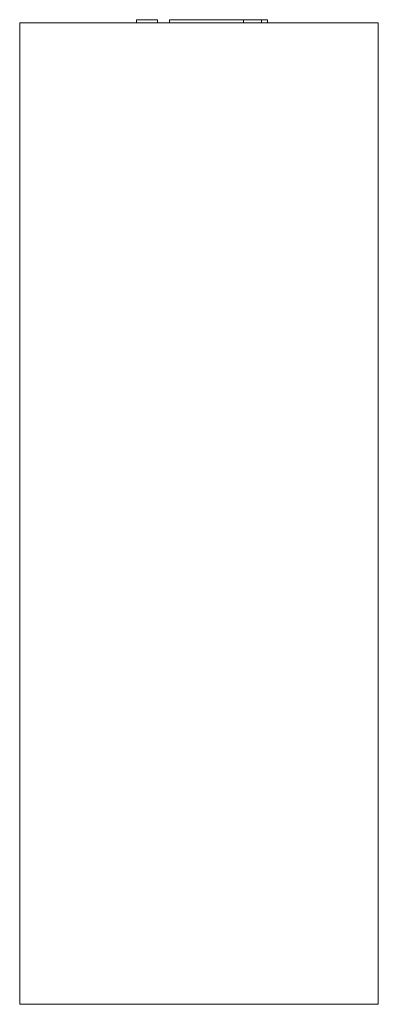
# Model space of a CAD drawing. Header units: millimetres. Extents: x 0 to 230, y 100 to 732.
import ezdxf

# ---------------------------------------------------------------- set-up
doc = ezdxf.new("R2010")
doc.units = ezdxf.units.MM

# ---------------------------------------------------------------- blocks, each defined once
blk = doc.blocks.new('RSen_55_ME_FB_LOD200 - fan coils_jaga - bamw0_06309022-bt-20 - wall mounted - 2 pipe_jaga_briza 22_lxhxd 900x630x230 mm-260409-left')
at = {"lineweight": 18}
for p, q in [((0, 730), (230, 730)), ((0, 100), (0, 730)), ((230, 100), (230, 730)), ((230, 100), (0, 100))]:
    blk.add_line(p, q, dxfattribs=at)
blk = doc.blocks.new('RSen_55_GM_FB_logo - SH_jaga - standard-260147-left')
at = {"lineweight": 18}
for p, q in [((75, 732), (88.29, 732)), ((75, 732), (75, 730)), ((88.29, 730), (88.29, 732)), ((96.15, 732), (139.69, 732)), ((96.15, 730), (96.15, 732)), ((139.69, 732), (143.62, 732)), ((143.62, 732), (155, 732)), ((143.62, 730), (143.62, 732)), ((155, 730), (155, 732)), ((155.01, 732), (158.85, 732)), ((158.85, 730), (158.85, 732))]:
    blk.add_line(p, q, dxfattribs=at)

msp = doc.modelspace()

# ---------------------------------------------------------------- block references
at = {"lineweight": 18}
for name in ['RSen_55_ME_FB_LOD200 - fan coils_jaga - bamw0_06309022-bt-20 - wall mounted - 2 pipe_jaga_briza 22_lxhxd 900x630x230 mm-260409-left', 'RSen_55_GM_FB_logo - SH_jaga - standard-260147-left']:
    msp.add_blockref(name, (0, 0), dxfattribs=at)

doc.saveas('drawing.dxf')
